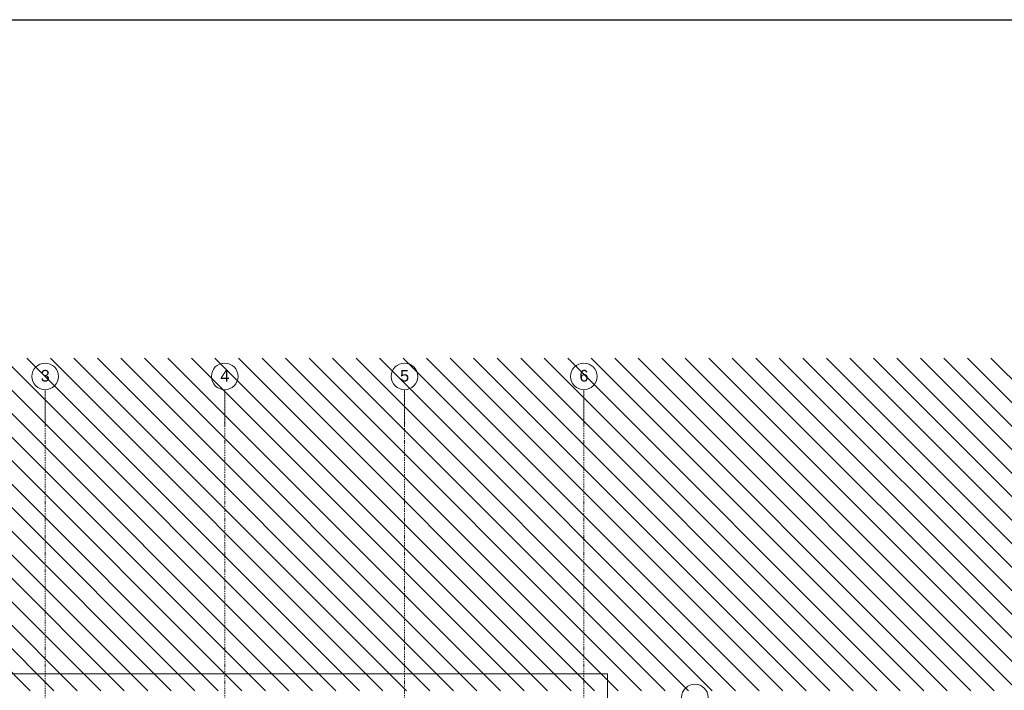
# Model space of a CAD drawing. Header units: centimetres. Extents: x -1589 to 108054, y -205274 to 31709.
# Tile 171 of 256: x 1842 to 4803, y 29692 to 31709. Entities that reach past the tile are written whole.
import ezdxf

# ---------------------------------------------------------------- set-up
doc = ezdxf.new("R2010")
doc.units = ezdxf.units.CM
doc.header["$LTSCALE"] = 0.01
doc.header["$MEASUREMENT"] = 0
doc.linetypes.add('Kropki i Kreski', pattern=[72, 36, -18, 0, -18])
for name, color, linetype in [('2_stropy.ISTN', 7, 'Continuous'), ('4_osie.ISTN', 7, 'Continuous'), ('5_opisy.K_IR', 7, 'Continuous')]:
    doc.layers.add(name, color=color, linetype=linetype)
doc.styles.add('GENERATED_STYLE_1', font='txt')

msp = doc.modelspace()

# ---------------------------------------------------------------- hatches: boundary and pattern name
at = {"layer": '5_opisy.K_IR', "linetype": 'Continuous', "lineweight": 5}
h = msp.add_hatch(dxfattribs=at)
h.set_pattern_fill('PZT_oznaczenia_dróg_dla__78', color=8, style=0, pattern_type=2)
h.set_pattern_definition([(315, (3e-13, 28099.415), (35.35534, 35.35534), [])])
h.paths.add_polyline_path([(-995.5427, 26250.50296), (7161.18434, 26250.50296), (7161.18434, 30690.55678), (-995.5427, 30690.55678)])
h.paths.add_polyline_path([(818.63417, 27460.4239), (818.63417, 27250.50296), (4025.67745, 27250.3437), (4010.26468, 27846.68343), (4241.74987, 27846.68343), (4241.74938, 27871.68393), (4151.3174, 28019.03017), (4151.12243, 28044.03017), (4002.47423, 28044.03017), (4002.47423, 29052.5761), (4675.54492, 29052.5761), (4675.54492, 27246.25206), (6097.99749, 27246.26206), (6097.99749, 29690.55678), (1582.3586, 29690.55678), (1582.3586, 30246.26892), (902.3586, 30246.26892), (902.3586, 29690.55678), (818.63417, 29690.55678), (818.63417, 27654.43852), (818.60814, 27654.83519), (666.2756, 27654.51476), (666.02981, 27460.70225)], flags=0)

# ---------------------------------------------------------------- linework, layer by layer
msp.add_lwpolyline([(-853.44225, 25768.60037), (-853.44225, 28738.60037), (-853.44225, 31708.60037), (8116.55775, 31708.60037)])
at = {"layer": '2_stropy.ISTN', "color": 8, "linetype": 'Continuous', "lineweight": 5, "flags": 128}
msp.add_lwpolyline([(767.6339, 27199.50269), (3609.63445, 27199.50269), (3609.63445, 29741.55706), (767.6339, 29741.55706)], close=True, dxfattribs=at)
msp.add_lwpolyline([(767.6339, 27199.50269), (3609.63445, 27199.50269), (3609.63445, 29741.55706), (767.6339, 29741.55706)], close=True, dxfattribs=at)
at = {"layer": '4_osie.ISTN', "color": 7, "linetype": 'Kropki i Kreski', "lineweight": 0}
for p, q in [((1918.63417, 30496.05924), (1918.63417, 30596.05924)), ((2458.63417, 30496.05924), (2458.63417, 30596.05924)), ((2999.3314, 30496.05924), (2999.3314, 30596.05924)), ((3538.63417, 30496.05924), (3538.63417, 30596.05924))]:
    msp.add_line(p, q, dxfattribs=at)
at = {"layer": '4_osie.ISTN', "color": 7, "linetype": 'Kropki i Kreski', "lineweight": 0, "ltscale": 10}
for p, q in [((1918.63417, 26776.04981), (1918.63417, 30496.05924)), ((2458.63417, 26776.04981), (2458.63417, 30496.05924)), ((2999.3314, 26776.04981), (2999.3314, 30496.05924)), ((3538.63417, 26776.04981), (3538.63417, 30496.05924))]:
    msp.add_line(p, q, dxfattribs=at)
at = {"layer": '4_osie.ISTN', "color": 7, "linetype": 'Continuous', "lineweight": 0}
for centre in [(1918.63417, 30636.05924), (2458.63417, 30636.05924), (2999.3314, 30636.05924), (3538.63417, 30636.05924), (3872.51489, 29670.50296)]:
    msp.add_circle(centre, 40, dxfattribs=at)
at = {"layer": '4_osie.ISTN', "color": 7, "linetype": 'Kropki i Kreski', "lineweight": 0}
for p in [(1918.63417, 30496.05924), (1918.63417, 30496.05924), (2458.63417, 30496.05924), (2458.63417, 30496.05924), (2999.3314, 30496.05924), (2999.3314, 30496.05924), (3538.63417, 30496.05924), (3538.63417, 30496.05924)]:
    msp.add_point(p, dxfattribs=at)

# ---------------------------------------------------------------- texts
at = {"layer": '4_osie.ISTN', "color": 7, "lineweight": 0, "char_height": 35, "attachment_point": 4, "style": 'GENERATED_STYLE_1'}
for s, insert in [('\\A1;{\\pql;\\pt0;\\fArial|b0|i0|c238|p38;3}', (1905.35367, 30637.75974)), ('\\A1;{\\pql;\\pt0;\\fArial|b0|i0|c238|p38;4}', (2445.35367, 30638.05974)), ('\\A1;{\\pql;\\pt0;\\fArial|b0|i0|c238|p38;5}', (2986.0509, 30637.77174)), ('\\A1;{\\pql;\\pt0;\\fArial|b0|i0|c238|p38;6}', (3525.35367, 30637.77174))]:
    msp.add_mtext(s, dxfattribs=dict(at, insert=insert))

doc.saveas('drawing.dxf')
